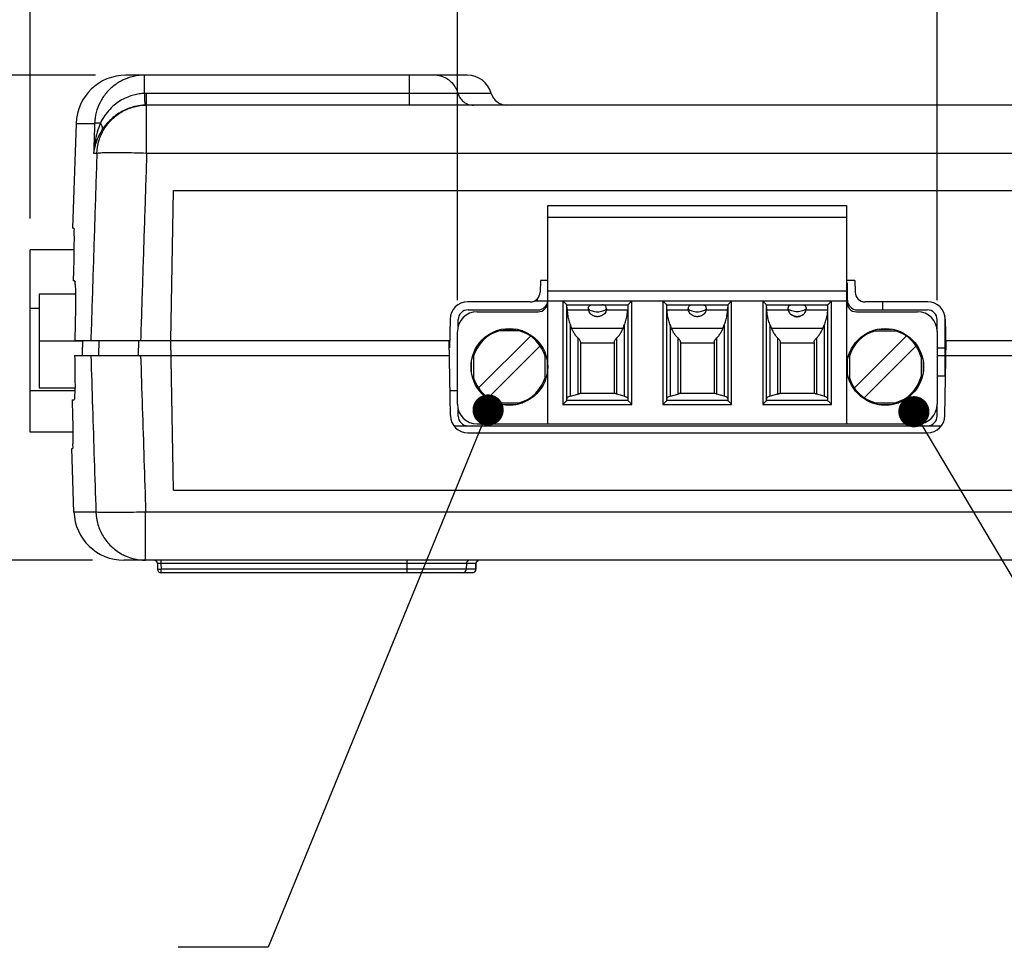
# Model space of a CAD drawing. Header units: inches. Extents: x 0 to 34, y 0 to 22.
# Tile 40 of 60: x 19 to 21, y 5.1 to 6.9. Entities that reach past the tile are written whole.
import ezdxf

# ---------------------------------------------------------------- set-up
doc = ezdxf.new("R2010")
doc.units = ezdxf.units.IN
doc.header["$LTSCALE"] = 1.87
doc.header["$MEASUREMENT"] = 0
doc.layers.get('0').update_dxf_attribs({"linetype": 'CONTINUOUS'})
doc.layers.add('DETAIL', color=7, linetype='CONTINUOUS')
doc.layers.add('DIMENSIONS', color=7, linetype='CONTINUOUS')
doc.styles.get("Standard").update_dxf_attribs({"font": 'txt', "width": 0.8})
doc.dimstyles.new('DIMSTYLE_1', dxfattribs={"dimtxt": 0.125, "dimasz": 0.18, "dimexe": 0.18, "dimexo": 0.0625, "dimgap": 0.09, "dimtad": 0, "dimtih": 1, "dimtoh": 1, "dimdec": 3, "dimzin": 4, "dimdsep": 46, "dimtxsty": 'STANDARD', "dimblk": '_FILLED', "dimblk1": '_FILLED', "dimblk2": '_FILLED', "dimcen": 0.09, "dimadec": 0, "dimazin": 0, "dimtp": 0.001, "dimtm": 0.001, "dimtfac": 1, "dimtdec": 3, "dimtofl": 0, "dimtmove": 0, "dimatfit": 3, "dimldrblk": '_FILLED', "dimfxl": 1, "dimtolj": 1, "dimtzin": 4, "dimarcsym": 0})

# ---------------------------------------------------------------- blocks, each defined once
blk = doc.blocks.new('*D12')
at = {"layer": 'DIMENSIONS', "color": 2, "linetype": 'CONTINUOUS'}
blk.add_line((19.1402, 6.8177), (18.3214, 6.8177), dxfattribs=at)
at = {"layer": 'DIMENSIONS', "color": 2, "linetype": 'CONTINUOUS', "width": 0.8}
for s, p in [('.532', (17.0339, 6.7552)), ('[', (17.5589, 6.7552)), ('13.51', (17.6589, 6.7552)), (']', (18.1589, 6.7552))]:
    blk.add_text(s, height=0.125, dxfattribs=at).set_placement(p)
blk = doc.blocks.new('_FILLED')
at = {"color": 0, "linetype": 'BYBLOCK'}
blk.add_solid([(0, 0), (-1, 0.174), (-1, -0.174)], dxfattribs=at)
blk = doc.blocks.new('*D14')
at = {"layer": 'DIMENSIONS', "color": 2, "linetype": 'CONTINUOUS'}
blk.add_line((19.1343, 5.8467), (18.3214, 5.8467), dxfattribs=at)
at = {"layer": 'DIMENSIONS', "color": 2, "linetype": 'CONTINUOUS', "width": 0.8}
for s, p in [('[', (17.5589, 5.7842)), (']', (18.1589, 5.7842)), ('.439', (17.0339, 5.7842)), ('11.15', (17.6589, 5.7842))]:
    blk.add_text(s, height=0.125, dxfattribs=at).set_placement(p)
blk = doc.blocks.new('*D18')
at = {"layer": 'DIMENSIONS', "color": 2, "linetype": 'CONTINUOUS'}
blk.add_line((22.085, 6.3492), (22.085, 7.5052), dxfattribs=at)
at = {"layer": 'DIMENSIONS', "color": 2, "linetype": 'CONTINUOUS', "width": 0.8}
for s, p in [(']', (22.1475, 8.7927)), ('78.13', (22.1475, 8.2927)), ('[', (22.1475, 8.1927)), ('3.076', (22.1475, 7.5677))]:
    blk.add_text(s, height=0.125, rotation=90, dxfattribs=at).set_placement(p)
blk = doc.blocks.new('*D19')
at = {"layer": 'DIMENSIONS', "color": 2, "linetype": 'CONTINUOUS'}
blk.add_line((19.0089, 6.5308), (19.0089, 7.5052), dxfattribs=at)
at = {"layer": 'DIMENSIONS', "color": 2, "linetype": 'CONTINUOUS', "width": 0.8}
for s, p in [(']', (19.0714, 8.2927)), ('0', (19.0714, 8.1927)), ('[', (19.0714, 8.0927)), ('.000', (19.0714, 7.5677))]:
    blk.add_text(s, height=0.125, rotation=90, dxfattribs=at).set_placement(p)
blk = doc.blocks.new('*D21')
at = {"layer": 'DIMENSIONS', "color": 2, "linetype": 'CONTINUOUS'}
blk.add_line((19.8648, 6.3672), (19.8648, 7.5052), dxfattribs=at)
at = {"layer": 'DIMENSIONS', "color": 2, "linetype": 'CONTINUOUS', "width": 0.8}
for s, p in [(']', (19.9273, 8.6927)), ('21.74', (19.9273, 8.1927)), ('[', (19.9273, 8.0927)), ('.856', (19.9273, 7.5677))]:
    blk.add_text(s, height=0.125, rotation=90, dxfattribs=at).set_placement(p)
blk = doc.blocks.new('*D22')
at = {"layer": 'DIMENSIONS', "color": 2, "linetype": 'CONTINUOUS'}
blk.add_line((20.8255, 6.3672), (20.8255, 7.5052), dxfattribs=at)
at = {"layer": 'DIMENSIONS', "color": 2, "linetype": 'CONTINUOUS', "width": 0.8}
for s, p in [(']', (20.888, 8.7927)), ('46.14', (20.888, 8.2927)), ('[', (20.888, 8.1927)), ('1.817', (20.888, 7.5677))]:
    blk.add_text(s, height=0.125, rotation=90, dxfattribs=at).set_placement(p)

msp = doc.modelspace()

# ---------------------------------------------------------------- linework, layer by layer
at = {"color": 7, "linetype": 'CONTINUOUS'}
for p, q in [((19.8845, 6.8177), (19.201, 6.8177)), ((19.2381, 6.7811), (19.2381, 6.8177)), ((19.7689, 6.7577), (19.7689, 6.8177)), ((19.2418, 6.7811), (19.2418, 6.7577)), ((19.7689, 6.7811), (19.2418, 6.7811)), ((19.9327, 6.7811), (19.8662, 6.7811)), ((19.2418, 6.7577), (19.2421, 6.7577)), ((19.2424, 6.6612), (19.2424, 6.7577)), ((21.9294, 6.7577), (19.2424, 6.7577)), ((19.1011, 6.7212), (19.0938, 6.5112)), ((19.1011, 6.7212), (19.1383, 6.7212)), ((19.1428, 6.6612), (19.1363, 6.6612)), ((21.9294, 6.6612), (19.2424, 6.6612)), ((19.2907, 6.2867), (19.2959, 6.5867)), ((19.2959, 6.5867), (21.8759, 6.5867)), ((19.0962, 6.5112), (19.0938, 6.5112)), ((19.0089, 6.1033), (19.0089, 6.4683)), ((19.0968, 6.4683), (19.0089, 6.4683)), ((19.0982, 6.4057), (19.0954, 6.4057)), ((20.0309, 6.4067), (20.0305, 6.3833)), ((20.0459, 6.4067), (20.0309, 6.4067)), ((20.6609, 6.4067), (20.6443, 6.4067)), ((20.6459, 6.4011), (20.6443, 6.4011)), ((20.6443, 6.3913), (20.6459, 6.3913)), ((20.6459, 6.3676), (20.6459, 6.4011)), ((20.6609, 6.4067), (20.6613, 6.3833)), ((19.0269, 6.3798), (19.0269, 6.1918)), ((19.0269, 6.3798), (19.0999, 6.3798)), ((20.0249, 6.3657), (20.0249, 6.37)), ((20.6443, 6.3873), (20.6459, 6.3873)), ((19.0269, 6.3509), (19.0089, 6.3509)), ((20.0105, 6.3637), (19.8851, 6.3637)), ((20.0189, 6.3657), (20.0457, 6.3657)), ((20.8068, 6.3637), (20.6813, 6.3637)), ((20.7161, 6.3637), (20.7158, 6.348)), ((19.8861, 6.348), (20.0262, 6.348)), ((20.6656, 6.348), (20.8058, 6.348)), ((20.8409, 6.3342), (20.8409, 6.2157)), ((19.8501, 6.3293), (19.8491, 6.2717)), ((19.8664, 6.3151), (19.8664, 6.3283)), ((20.8255, 6.3047), (20.8255, 6.3283)), ((20.8418, 6.3293), (20.8428, 6.2717)), ((19.0269, 6.2858), (19.1139, 6.2858)), ((19.0984, 6.2867), (19.8493, 6.2867)), ((19.1465, 6.2867), (19.146, 6.2567)), ((19.2262, 6.2867), (19.2257, 6.2567)), ((19.2959, 5.9867), (19.2907, 6.2867)), ((19.8508, 6.1361), (19.8482, 6.2867)), ((20.8255, 6.2717), (20.8409, 6.2717)), ((20.841, 6.1361), (20.8437, 6.2867)), ((20.8425, 6.2867), (22.085, 6.2867)), ((19.0982, 6.2567), (19.8487, 6.2567)), ((20.8255, 6.2567), (20.8409, 6.2567)), ((20.8431, 6.2567), (22.0851, 6.2567)), ((20.8255, 6.2157), (20.8424, 6.2157)), ((19.0269, 6.1918), (19.0987, 6.1918)), ((19.0987, 6.1859), (19.0089, 6.1859)), ((19.8499, 6.1867), (19.8648, 6.1867)), ((19.0932, 6.1677), (19.0971, 6.1677)), ((20.8255, 6.1354), (20.8255, 6.159)), ((19.8664, 6.1354), (19.8664, 6.1485)), ((19.8579, 6.1157), (20.834, 6.1157)), ((19.0946, 6.1033), (19.0089, 6.1033)), ((19.8858, 6.1017), (20.806, 6.1017)), ((19.0969, 5.9432), (19.0924, 6.0703)), ((19.0924, 6.0703), (19.0942, 6.0703)), ((19.2959, 5.9867), (21.8759, 5.9867)), ((19.1408, 5.9432), (19.0969, 5.9432)), ((19.2404, 5.8467), (19.2404, 5.9432)), ((21.9314, 5.9432), (19.2404, 5.9432)), ((21.975, 5.8467), (19.1968, 5.8467)), ((19.2641, 5.8398), (19.2643, 5.8286)), ((19.2711, 5.8467), (19.2711, 5.8398)), ((19.2711, 5.8398), (19.2713, 5.8286)), ((19.902, 5.8398), (19.2711, 5.8398)), ((19.764, 5.8217), (19.764, 5.8467)), ((19.8828, 5.8398), (19.8826, 5.8286)), ((19.902, 5.8398), (19.9018, 5.8286)), ((19.9018, 5.8285), (19.902, 5.8398)), ((19.902, 5.8398), (19.9028, 5.8429)), ((19.902, 5.8398), (19.902, 5.8398)), ((19.9033, 5.8434), (19.9045, 5.845)), ((19.2713, 5.8217), (19.2713, 5.8286)), ((19.9018, 5.8286), (19.2713, 5.8286)), ((19.8948, 5.8217), (19.2713, 5.8217)), ((19.9018, 5.8286), (19.9018, 5.8285))]:
    msp.add_line(p, q, dxfattribs=at)
at = {"color": 6, "linetype": 'CONTINUOUS'}
for p, q in [((20.0459, 6.1196), (20.0459, 6.5566)), ((20.0459, 6.5566), (20.6443, 6.5566)), ((20.6443, 6.5566), (20.6443, 6.1196)), ((20.6443, 6.533), (20.0459, 6.533)), ((20.6443, 6.3854), (20.0459, 6.3854)), ((20.0459, 6.3657), (20.6443, 6.3657)), ((20.0762, 6.3657), (20.0762, 6.1585)), ((20.0841, 6.1665), (20.0841, 6.3579)), ((20.0841, 6.3579), (20.2062, 6.3579)), ((20.2062, 6.3579), (20.2062, 6.1665)), ((20.214, 6.1585), (20.214, 6.3657)), ((20.2762, 6.3657), (20.2762, 6.1585)), ((20.2841, 6.1665), (20.2841, 6.3579)), ((20.2841, 6.3579), (20.4062, 6.3579)), ((20.4062, 6.3579), (20.4062, 6.1665)), ((20.414, 6.1585), (20.414, 6.3657)), ((20.4762, 6.3657), (20.4762, 6.1585)), ((20.4841, 6.1665), (20.4841, 6.3579)), ((20.4841, 6.3579), (20.6062, 6.3579)), ((20.6062, 6.3579), (20.6062, 6.1665)), ((20.614, 6.1585), (20.614, 6.3657)), ((19.9042, 6.344), (20.0262, 6.344)), ((20.0844, 6.348), (20.1272, 6.348)), ((20.163, 6.348), (20.2059, 6.348)), ((20.2844, 6.348), (20.3272, 6.348)), ((20.363, 6.348), (20.4059, 6.348)), ((20.4844, 6.348), (20.5272, 6.348)), ((20.563, 6.348), (20.6059, 6.348)), ((20.664, 6.344), (20.7861, 6.344)), ((20.0912, 6.175), (20.0912, 6.317)), ((20.0938, 6.3106), (20.0912, 6.317)), ((20.1964, 6.3106), (20.0938, 6.3106)), ((20.1964, 6.3106), (20.199, 6.317)), ((20.199, 6.317), (20.199, 6.175)), ((20.2912, 6.175), (20.2912, 6.317)), ((20.2938, 6.3106), (20.2912, 6.317)), ((20.3964, 6.3106), (20.2938, 6.3106)), ((20.3964, 6.3106), (20.399, 6.317)), ((20.399, 6.317), (20.399, 6.175)), ((20.4912, 6.175), (20.4912, 6.317)), ((20.4912, 6.317), (20.4938, 6.3106)), ((20.5964, 6.3106), (20.4938, 6.3106)), ((20.5964, 6.3106), (20.599, 6.317)), ((20.599, 6.317), (20.599, 6.175)), ((19.8648, 6.159), (19.8648, 6.3047)), ((19.907, 6.1915), (20.011, 6.2955)), ((19.9958, 6.3056), (19.9417, 6.3056)), ((19.9559, 6.3095), (19.9816, 6.3095)), ((20.1059, 6.2918), (20.1059, 6.1792)), ((20.1843, 6.1792), (20.1843, 6.2918)), ((20.3059, 6.2918), (20.3059, 6.1792)), ((20.3843, 6.1792), (20.3843, 6.2918)), ((20.5059, 6.2918), (20.5059, 6.1792)), ((20.5843, 6.1792), (20.5843, 6.2918)), ((20.7638, 6.2955), (20.6598, 6.1915)), ((20.6945, 6.3056), (20.7486, 6.3056)), ((20.7087, 6.3095), (20.7343, 6.3095)), ((20.8255, 6.3047), (20.8255, 6.159)), ((19.9265, 6.1721), (20.0305, 6.276)), ((20.1113, 6.2836), (20.1113, 6.1807)), ((20.179, 6.2811), (20.1113, 6.2811)), ((20.179, 6.2836), (20.179, 6.1807)), ((20.3113, 6.2836), (20.3113, 6.1807)), ((20.379, 6.2811), (20.3113, 6.2811)), ((20.379, 6.2836), (20.379, 6.1807)), ((20.5113, 6.2836), (20.5113, 6.1807)), ((20.579, 6.2811), (20.5113, 6.2811)), ((20.579, 6.2836), (20.579, 6.1807)), ((20.7832, 6.276), (20.6793, 6.1721)), ((19.8969, 6.2608), (19.8969, 6.2075)), ((20.0406, 6.2067), (20.0406, 6.2601)), ((20.6497, 6.2608), (20.6497, 6.2075)), ((20.7934, 6.2608), (20.7934, 6.2074)), ((19.8931, 6.221), (19.8931, 6.2449)), ((20.0445, 6.2466), (20.0445, 6.2227)), ((20.6458, 6.221), (20.6458, 6.2449)), ((20.7972, 6.2466), (20.7972, 6.2227)), ((20.0912, 6.175), (20.1059, 6.1792)), ((20.1805, 6.1807), (20.1098, 6.1807)), ((20.199, 6.175), (20.1843, 6.1792)), ((20.2912, 6.175), (20.3059, 6.1792)), ((20.3805, 6.1807), (20.3098, 6.1807)), ((20.399, 6.175), (20.3843, 6.1792)), ((20.5059, 6.1792), (20.4912, 6.175)), ((20.5805, 6.1807), (20.5098, 6.1807)), ((20.599, 6.175), (20.5843, 6.1792)), ((19.9417, 6.1619), (19.9958, 6.1619)), ((19.9816, 6.1581), (19.9559, 6.1581)), ((20.0762, 6.1585), (20.214, 6.1585)), ((20.2063, 6.1662), (20.084, 6.1662)), ((20.2762, 6.1585), (20.414, 6.1585)), ((20.4063, 6.1662), (20.284, 6.1662)), ((20.4762, 6.1585), (20.614, 6.1585)), ((20.6063, 6.1662), (20.484, 6.1662)), ((20.6945, 6.1619), (20.7486, 6.1619)), ((20.7343, 6.1581), (20.7087, 6.1581)), ((19.9042, 6.1196), (20.7861, 6.1196))]:
    msp.add_line(p, q, dxfattribs=at)
at = {"color": 7, "linetype": 'CONTINUOUS'}
for points in [[(19.9028, 5.8429), (19.905, 5.8454), (19.9072, 5.8464)], [(19.9045, 5.845), (19.9063, 5.8461), (19.907, 5.8463)]]:
    msp.add_lwpolyline(points, dxfattribs=at)
at = {"color": 6, "linetype": 'CONTINUOUS'}
for centre in [(19.9688, 6.2338), (20.7215, 6.2338)]:
    msp.add_circle(centre, 0.0768, dxfattribs=at)
at = {"color": 7, "linetype": 'CONTINUOUS'}
for centre, radius, start, end in [((19.201, 6.7177), 0.1, 90, 178), ((19.8845, 6.7677), 0.05, 15.5627, 90), ((19.9635, 6.7897), 0.032, 195.5627, 270), ((20.0105, 6.3837), 0.02, 270, 359), ((20.6813, 6.3837), 0.02, 181, 270), ((19.8851, 6.3287), 0.035, 90, 179), ((20.0262, 6.3676), 0.0197, 270, 354.4393), ((20.6656, 6.3676), 0.0197, 180, 270), ((20.8068, 6.3287), 0.035, 1, 90), ((19.8861, 6.3283), 0.0197, 90, 180), ((20.8058, 6.3283), 0.0197, 0, 90), ((19.8858, 6.1367), 0.035, 181, 270), ((19.8861, 6.1354), 0.0197, 180, 270), ((20.8058, 6.1354), 0.0197, 270, 360), ((20.806, 6.1367), 0.035, 270, 359), ((19.1968, 5.9467), 0.1, 182, 270), ((19.2571, 5.8397), 0.007, 1, 90), ((19.2713, 5.8287), 0.007, 181, 270)]:
    msp.add_arc(centre, radius, start, end, dxfattribs=at)
at = {"color": 6, "linetype": 'CONTINUOUS'}
for centre, radius, start, end in [((20.0262, 6.3637), 0.0197, 270, 360), ((20.664, 6.3637), 0.0197, 180, 270), ((19.9042, 6.3047), 0.0394, 90, 180), ((20.7861, 6.3047), 0.0394, 0, 90), ((19.9688, 6.2338), 0.0748, 105.2133, 164.7901), ((19.9688, 6.2338), 0.0748, 15.29, 74.7171), ((20.7215, 6.2338), 0.0748, 105.2133, 164.7901), ((20.7215, 6.2338), 0.0748, 15.29, 74.7171), ((19.9688, 6.2338), 0.0748, 195.29, 254.7171), ((19.9688, 6.2338), 0.0748, 285.2133, 344.7901), ((20.7215, 6.2338), 0.0748, 195.29, 254.7171), ((20.7215, 6.2338), 0.0748, 285.2133, 344.7901), ((19.9042, 6.159), 0.0394, 180, 270), ((20.7861, 6.159), 0.0394, 270, 360)]:
    msp.add_arc(centre, radius, start, end, dxfattribs=at)
at = {"color": 7, "linetype": 'CONTINUOUS'}
for points, knots in [([(19.2032, 6.8114), (19.2006, 6.8104), (19.1913, 6.8065), (19.1764, 6.7974), (19.1606, 6.7821), (19.1484, 6.7637), (19.1406, 6.743), (19.1385, 6.7285), (19.1383, 6.7212)], [0, 0, 0, 0, 0.069728, 0.255829, 0.441787, 0.627835, 0.813879, 1, 1, 1, 1]), ([(19.2381, 6.8177), (19.2308, 6.8177), (19.2194, 6.8164), (19.2084, 6.8132), (19.2045, 6.8119)], [0, 0, 0, 0, 0.640766, 1, 1, 1, 1]), ([(19.8662, 6.7811), (19.865, 6.7852), (19.8616, 6.7933), (19.8537, 6.8036), (19.8433, 6.8116), (19.8313, 6.8165), (19.8227, 6.8177), (19.8184, 6.8177)], [0, 0, 0, 0, 0.200779, 0.401166, 0.601108, 0.800665, 1, 1, 1, 1]), ([(19.2381, 6.7811), (19.2346, 6.781), (19.2273, 6.7804), (19.216, 6.7782), (19.2042, 6.7742), (19.1919, 6.7682), (19.1798, 6.76), (19.1682, 6.7493), (19.1578, 6.7365), (19.1521, 6.7268), (19.1497, 6.7218)], [0, 0, 0, 0, 0.093548, 0.195732, 0.30737, 0.428727, 0.559409, 0.699498, 0.849764, 1, 1, 1, 1]), ([(19.2418, 6.7811), (19.2412, 6.7811), (19.2399, 6.7811), (19.2387, 6.7811), (19.2381, 6.7811)], [0, 0, 0, 0, 0.500153, 1, 1, 1, 1]), ([(19.2381, 6.7811), (19.2382, 6.7779), (19.2385, 6.7725), (19.2382, 6.7647), (19.2395, 6.761), (19.2384, 6.7578), (19.239, 6.7576)], [0, 0, 0, 0, 0.400278, 0.720678, 0.927773, 1, 1, 1, 1]), ([(19.8662, 6.7811), (19.8651, 6.7811), (19.862, 6.7811), (19.8556, 6.7811), (19.8458, 6.7811), (19.8329, 6.7811), (19.8175, 6.7811), (19.801, 6.7811), (19.7846, 6.7811), (19.7739, 6.7811), (19.7689, 6.7811)], [0, 0, 0, 0, 0.032027, 0.09642, 0.197451, 0.333104, 0.495254, 0.670755, 0.844013, 1, 1, 1, 1]), ([(19.8662, 6.7811), (19.8671, 6.7778), (19.87, 6.7714), (19.8772, 6.7638), (19.8864, 6.7588), (19.8933, 6.7577), (19.8967, 6.7577)], [0, 0, 0, 0, 0.250896, 0.501161, 0.75076, 1, 1, 1, 1]), ([(19.1428, 6.6612), (19.1431, 6.6697), (19.1459, 6.6867), (19.1563, 6.7102), (19.1724, 6.7304), (19.193, 6.7458), (19.2169, 6.7555), (19.2339, 6.7577), (19.2424, 6.7577)], [0, 0, 0, 0, 0.166903, 0.333739, 0.500464, 0.667067, 0.833564, 1, 1, 1, 1]), ([(19.239, 6.7576), (19.236, 6.7576), (19.2298, 6.7571), (19.2201, 6.7555), (19.2095, 6.7526), (19.1982, 6.7481), (19.1863, 6.7416), (19.1742, 6.7327), (19.1626, 6.7212), (19.1558, 6.7122), (19.1527, 6.7074)], [0, 0, 0, 0, 0.085767, 0.18005, 0.284666, 0.40129, 0.531019, 0.675108, 0.835209, 1, 1, 1, 1]), ([(19.1497, 6.7218), (19.1473, 6.7158), (19.1431, 6.7031), (19.1385, 6.6828), (19.1368, 6.6686), (19.1363, 6.6612)], [0, 0, 0, 0, 0.309847, 0.642841, 1, 1, 1, 1]), ([(19.1383, 6.7212), (19.1381, 6.7145), (19.1376, 6.7012), (19.137, 6.6812), (19.1365, 6.6678), (19.1363, 6.6612)], [0, 0, 0, 0, 0.333345, 0.666683, 1, 1, 1, 1]), ([(19.1527, 6.7074), (19.1499, 6.7029), (19.1447, 6.6935), (19.139, 6.6779), (19.1369, 6.6669), (19.1363, 6.6612)], [0, 0, 0, 0, 0.320121, 0.652278, 1, 1, 1, 1]), ([(19.1497, 6.7218), (19.1478, 6.7218), (19.1445, 6.7218), (19.1408, 6.7215), (19.1388, 6.7214), (19.1383, 6.7212)], [0, 0, 0, 0, 0.502497, 0.84031, 1, 1, 1, 1]), ([(19.1497, 6.7218), (19.1508, 6.7201), (19.1525, 6.7169), (19.1538, 6.7119), (19.1533, 6.7087), (19.1527, 6.7074)], [0, 0, 0, 0, 0.393845, 0.722609, 1, 1, 1, 1]), ([(19.1428, 6.6612), (19.1414, 6.6195), (19.1387, 6.5363), (19.1347, 6.4115), (19.132, 6.3283), (19.1307, 6.2867)], [0, 0, 0, 0, 0.333382, 0.666715, 1, 1, 1, 1]), ([(19.2424, 6.6612), (19.2342, 6.6614), (19.2183, 6.6619), (19.1957, 6.6623), (19.176, 6.6624), (19.1602, 6.6625), (19.1498, 6.6618), (19.1443, 6.6618), (19.1428, 6.6612)], [0, 0, 0, 0, 0.246973, 0.478678, 0.680862, 0.841103, 0.949606, 1, 1, 1, 1]), ([(19.2424, 6.6612), (19.2411, 6.6195), (19.2384, 6.5363), (19.2343, 6.4115), (19.2317, 6.3283), (19.2303, 6.2867)], [0, 0, 0, 0, 0.333382, 0.666715, 1, 1, 1, 1]), ([(19.0962, 6.5112), (19.0974, 6.5112), (19.0957, 6.504), (19.0977, 6.4966), (19.0966, 6.4793), (19.0968, 6.4587), (19.0961, 6.4332), (19.0957, 6.4152), (19.0954, 6.4057)], [0, 0, 0, 0, 0.032685, 0.128219, 0.281883, 0.485748, 0.729309, 1, 1, 1, 1]), ([(19.0982, 6.4057), (19.0992, 6.4057), (19.0985, 6.3995), (19.1001, 6.3929), (19.0998, 6.3778), (19.1, 6.3598), (19.0997, 6.3374), (19.0992, 6.3127), (19.0987, 6.2955), (19.0984, 6.2867)], [0, 0, 0, 0, 0.025878, 0.100221, 0.218685, 0.37756, 0.566015, 0.77782, 1, 1, 1, 1]), ([(20.1272, 6.348), (20.1272, 6.3482), (20.1272, 6.3487), (20.1271, 6.3493), (20.1271, 6.3497), (20.1272, 6.3499)], [0, 0, 0, 0, 0.343068, 0.676171, 1, 1, 1, 1]), ([(20.1631, 6.3499), (20.1631, 6.3497), (20.1631, 6.3493), (20.1631, 6.3487), (20.1631, 6.3482), (20.163, 6.348)], [0, 0, 0, 0, 0.32396, 0.657067, 1, 1, 1, 1]), ([(20.3272, 6.348), (20.3272, 6.3482), (20.3272, 6.3487), (20.3271, 6.3493), (20.3271, 6.3497), (20.3272, 6.3499)], [0, 0, 0, 0, 0.343068, 0.676171, 1, 1, 1, 1]), ([(20.3631, 6.3499), (20.3631, 6.3497), (20.3631, 6.3493), (20.3631, 6.3487), (20.3631, 6.3482), (20.363, 6.348)], [0, 0, 0, 0, 0.32396, 0.657067, 1, 1, 1, 1]), ([(20.1392, 6.3352), (20.1377, 6.3357), (20.1347, 6.337), (20.131, 6.34), (20.1284, 6.3437), (20.1275, 6.3466), (20.1272, 6.348)], [0, 0, 0, 0, 0.263642, 0.518308, 0.76311, 1, 1, 1, 1]), ([(20.1302, 6.3475), (20.1315, 6.3468), (20.1346, 6.3455), (20.1396, 6.3443), (20.1433, 6.3441), (20.1451, 6.3441)], [0, 0, 0, 0, 0.299049, 0.638542, 1, 1, 1, 1]), ([(20.1451, 6.3342), (20.1444, 6.3342), (20.1431, 6.3343), (20.1411, 6.3346), (20.1398, 6.335), (20.1392, 6.3352)], [0, 0, 0, 0, 0.348846, 0.685807, 1, 1, 1, 1]), ([(20.1451, 6.3441), (20.147, 6.3441), (20.1506, 6.3443), (20.1557, 6.3455), (20.1588, 6.3468), (20.1601, 6.3475)], [0, 0, 0, 0, 0.361458, 0.700951, 1, 1, 1, 1]), ([(20.151, 6.3352), (20.1505, 6.335), (20.1492, 6.3346), (20.1472, 6.3343), (20.1458, 6.3342), (20.1451, 6.3342)], [0, 0, 0, 0, 0.314193, 0.651154, 1, 1, 1, 1]), ([(20.163, 6.348), (20.1628, 6.3466), (20.1619, 6.3437), (20.1593, 6.34), (20.1555, 6.337), (20.1526, 6.3357), (20.151, 6.3352)], [0, 0, 0, 0, 0.237139, 0.481953, 0.736628, 1, 1, 1, 1]), ([(20.3392, 6.3352), (20.3377, 6.3357), (20.3347, 6.337), (20.331, 6.34), (20.3284, 6.3437), (20.3275, 6.3466), (20.3272, 6.348)], [0, 0, 0, 0, 0.263642, 0.518308, 0.76311, 1, 1, 1, 1]), ([(20.3302, 6.3475), (20.3315, 6.3468), (20.3346, 6.3455), (20.3396, 6.3443), (20.3433, 6.3441), (20.3451, 6.3441)], [0, 0, 0, 0, 0.299049, 0.638542, 1, 1, 1, 1]), ([(20.3451, 6.3342), (20.3444, 6.3342), (20.3431, 6.3343), (20.3411, 6.3346), (20.3398, 6.335), (20.3392, 6.3352)], [0, 0, 0, 0, 0.348846, 0.685807, 1, 1, 1, 1]), ([(20.3451, 6.3441), (20.347, 6.3441), (20.3506, 6.3443), (20.3557, 6.3455), (20.3588, 6.3468), (20.3601, 6.3475)], [0, 0, 0, 0, 0.361458, 0.700951, 1, 1, 1, 1]), ([(20.351, 6.3352), (20.3505, 6.335), (20.3492, 6.3346), (20.3472, 6.3343), (20.3458, 6.3342), (20.3451, 6.3342)], [0, 0, 0, 0, 0.314193, 0.651154, 1, 1, 1, 1]), ([(20.363, 6.348), (20.3628, 6.3466), (20.3619, 6.3437), (20.3593, 6.34), (20.3555, 6.337), (20.3526, 6.3357), (20.351, 6.3352)], [0, 0, 0, 0, 0.237139, 0.481953, 0.736628, 1, 1, 1, 1]), ([(19.1139, 6.2867), (19.1139, 6.2833), (19.1137, 6.2766), (19.1135, 6.2666), (19.1133, 6.26), (19.1132, 6.2567)], [0, 0, 0, 0, 0.336504, 0.67064, 1, 1, 1, 1]), ([(19.0982, 6.2567), (19.0985, 6.247), (19.0989, 6.229), (19.0987, 6.2053), (19.0994, 6.1851), (19.0975, 6.1772), (19.098, 6.1718)], [0, 0, 0, 0, 0.340652, 0.632813, 0.858203, 1, 1, 1, 1]), ([(19.1307, 6.2567), (19.1318, 6.2218), (19.134, 6.1522), (19.1374, 6.0477), (19.1397, 5.978), (19.1408, 5.9432)], [0, 0, 0, 0, 0.333293, 0.666626, 1, 1, 1, 1]), ([(19.2303, 6.2567), (19.2314, 6.2218), (19.2337, 6.1522), (19.2371, 6.0477), (19.2393, 5.978), (19.2404, 5.9432)], [0, 0, 0, 0, 0.333293, 0.666626, 1, 1, 1, 1]), ([(19.0932, 6.1677), (19.0935, 6.1588), (19.0939, 6.142), (19.0945, 6.1184), (19.0944, 6.0995), (19.0954, 6.0836), (19.0937, 6.0777), (19.0945, 6.0734)], [0, 0, 0, 0, 0.283125, 0.535479, 0.745235, 0.902532, 1, 1, 1, 1]), ([(19.1408, 5.9432), (19.1411, 5.9347), (19.1439, 5.9178), (19.1543, 5.8942), (19.1703, 5.874), (19.1867, 5.8618), (19.1973, 5.8565), (19.2002, 5.8552)], [0, 0, 0, 0, 0.227369, 0.456076, 0.684631, 0.913135, 1, 1, 1, 1]), ([(19.2404, 5.9432), (19.2322, 5.9429), (19.2163, 5.9425), (19.1937, 5.942), (19.174, 5.9419), (19.1583, 5.9419), (19.1478, 5.9425), (19.1423, 5.9425), (19.1408, 5.9432)], [0, 0, 0, 0, 0.246954, 0.478644, 0.680821, 0.841064, 0.949581, 1, 1, 1, 1]), ([(19.2017, 5.8545), (19.2061, 5.8527), (19.2187, 5.8484), (19.232, 5.8467), (19.2404, 5.8467)], [0, 0, 0, 0, 0.357329, 1, 1, 1, 1]), ([(19.2711, 5.8398), (19.2706, 5.8398), (19.2696, 5.8398), (19.2681, 5.8398), (19.2668, 5.8399), (19.2658, 5.8398), (19.2649, 5.8399), (19.2645, 5.8398), (19.2641, 5.8399), (19.2641, 5.8398)], [0, 0, 0, 0, 0.21768, 0.427674, 0.617533, 0.776746, 0.897737, 0.973897, 1, 1, 1, 1]), ([(19.8897, 5.8467), (19.8885, 5.8467), (19.8861, 5.846), (19.8835, 5.8434), (19.8828, 5.841), (19.8828, 5.8398)], [0, 0, 0, 0, 0.33211, 0.665432, 1, 1, 1, 1]), ([(19.2643, 5.8286), (19.2643, 5.8282), (19.2662, 5.8289), (19.2679, 5.8283), (19.2701, 5.8285), (19.2713, 5.8286)], [0, 0, 0, 0, 0.134202, 0.500143, 1, 1, 1, 1]), ([(19.8757, 5.8217), (19.8768, 5.8217), (19.8793, 5.8223), (19.8819, 5.8249), (19.8826, 5.8274), (19.8826, 5.8286)], [0, 0, 0, 0, 0.332048, 0.665379, 1, 1, 1, 1]), ([(19.8948, 5.8217), (19.896, 5.8217), (19.8984, 5.8223), (19.9011, 5.8249), (19.9018, 5.8274), (19.9018, 5.8286)], [0, 0, 0, 0, 0.332438, 0.665766, 1, 1, 1, 1]), ([(19.8948, 5.8217), (19.896, 5.8217), (19.8984, 5.8223), (19.9011, 5.8249), (19.9018, 5.8273), (19.9018, 5.8285)], [0, 0, 0, 0, 0.329748, 0.664757, 1, 1, 1, 1])]:
    msp.add_open_spline(points, degree=3, knots=knots, dxfattribs=at)
for points in [[(19.2045, 6.8119), (19.2041, 6.8117), (19.2036, 6.8115), (19.2032, 6.8114)], [(19.2404, 6.7577), (19.2399, 6.7577), (19.2394, 6.7576), (19.239, 6.7576)], [(19.2418, 6.7577), (19.2413, 6.7577), (19.2408, 6.7577), (19.2404, 6.7577)], [(20.1272, 6.3499), (20.1274, 6.3496), (20.1277, 6.3493), (20.128, 6.3491)], [(20.1622, 6.3491), (20.1625, 6.3493), (20.1628, 6.3496), (20.1631, 6.3499)], [(20.3272, 6.3499), (20.3274, 6.3496), (20.3277, 6.3493), (20.328, 6.3491)], [(20.3622, 6.3491), (20.3625, 6.3493), (20.3628, 6.3496), (20.3631, 6.3499)], [(20.128, 6.3491), (20.1287, 6.3485), (20.1294, 6.348), (20.1302, 6.3475)], [(20.1601, 6.3475), (20.1609, 6.348), (20.1616, 6.3485), (20.1622, 6.3491)], [(20.328, 6.3491), (20.3287, 6.3485), (20.3294, 6.348), (20.3302, 6.3475)], [(20.3601, 6.3475), (20.3609, 6.348), (20.3616, 6.3485), (20.3622, 6.3491)], [(19.098, 6.1718), (19.0982, 6.1699), (19.0985, 6.1677), (19.0971, 6.1677)], [(19.0945, 6.0734), (19.0948, 6.072), (19.0952, 6.0703), (19.0942, 6.0703)], [(19.2002, 5.8552), (19.2007, 5.855), (19.2012, 5.8547), (19.2017, 5.8545)], [(19.9022, 5.8411), (19.9021, 5.8407), (19.902, 5.8402), (19.902, 5.8398)], [(19.903, 5.8432), (19.9026, 5.8426), (19.9023, 5.8419), (19.9022, 5.8411)], [(19.904, 5.8446), (19.9036, 5.8442), (19.9033, 5.8437), (19.903, 5.8432)], [(19.9055, 5.8458), (19.905, 5.8454), (19.9045, 5.845), (19.904, 5.8446)], [(19.9061, 5.846), (19.9059, 5.846), (19.9057, 5.8459), (19.9055, 5.8458)]]:
    msp.add_open_spline(points, degree=3, dxfattribs=at)
at = {"color": 6, "linetype": 'CONTINUOUS'}
for points, knots in [([(20.0762, 6.3657), (20.0771, 6.3649), (20.0787, 6.3632), (20.0809, 6.3611), (20.0825, 6.3594), (20.0836, 6.3584), (20.084, 6.358), (20.0841, 6.3579)], [0, 0, 0, 0, 0.336805, 0.616368, 0.828028, 0.958112, 1, 1, 1, 1]), ([(20.0841, 6.3535), (20.0841, 6.353), (20.0841, 6.3518), (20.0843, 6.35), (20.0843, 6.3487), (20.0844, 6.348)], [0, 0, 0, 0, 0.293199, 0.628498, 1, 1, 1, 1]), ([(20.1272, 6.3499), (20.1272, 6.351), (20.1274, 6.353), (20.1285, 6.3557), (20.1306, 6.3573), (20.1334, 6.3578), (20.1354, 6.3579), (20.1366, 6.3579)], [0, 0, 0, 0, 0.233788, 0.414833, 0.576156, 0.763938, 1, 1, 1, 1]), ([(20.1631, 6.3499), (20.163, 6.351), (20.1628, 6.353), (20.1618, 6.3557), (20.1597, 6.3573), (20.1569, 6.3578), (20.1549, 6.3579), (20.1537, 6.3579)], [0, 0, 0, 0, 0.234133, 0.415768, 0.576148, 0.76258, 1, 1, 1, 1]), ([(20.2062, 6.3535), (20.2062, 6.353), (20.2061, 6.3518), (20.206, 6.35), (20.2059, 6.3487), (20.2059, 6.348)], [0, 0, 0, 0, 0.29314, 0.628551, 1, 1, 1, 1]), ([(20.2062, 6.3579), (20.2063, 6.358), (20.2067, 6.3584), (20.2077, 6.3594), (20.2094, 6.3611), (20.2115, 6.3632), (20.2132, 6.3649), (20.214, 6.3657)], [0, 0, 0, 0, 0.041784, 0.171934, 0.383664, 0.663265, 1, 1, 1, 1]), ([(20.2762, 6.3657), (20.2771, 6.3649), (20.2787, 6.3632), (20.2809, 6.3611), (20.2825, 6.3594), (20.2836, 6.3584), (20.284, 6.358), (20.2841, 6.3579)], [0, 0, 0, 0, 0.336805, 0.616368, 0.828028, 0.958112, 1, 1, 1, 1]), ([(20.2844, 6.348), (20.2843, 6.3487), (20.2843, 6.35), (20.2841, 6.3518), (20.2841, 6.353), (20.2841, 6.3535)], [0, 0, 0, 0, 0.371704, 0.707086, 1, 1, 1, 1]), ([(20.3272, 6.3499), (20.3272, 6.351), (20.3274, 6.353), (20.3285, 6.3557), (20.3306, 6.3573), (20.3334, 6.3578), (20.3354, 6.3579), (20.3366, 6.3579)], [0, 0, 0, 0, 0.233789, 0.414832, 0.576156, 0.763935, 1, 1, 1, 1]), ([(20.3537, 6.3579), (20.3548, 6.3579), (20.3569, 6.3578), (20.3597, 6.3573), (20.3618, 6.3556), (20.3628, 6.353), (20.363, 6.351), (20.3631, 6.3499)], [0, 0, 0, 0, 0.236926, 0.425824, 0.586933, 0.767235, 1, 1, 1, 1]), ([(20.4059, 6.348), (20.4059, 6.3487), (20.406, 6.35), (20.4061, 6.3518), (20.4062, 6.353), (20.4062, 6.3535)], [0, 0, 0, 0, 0.371756, 0.707026, 1, 1, 1, 1]), ([(20.4062, 6.3579), (20.4063, 6.358), (20.4067, 6.3584), (20.4077, 6.3594), (20.4094, 6.3611), (20.4115, 6.3632), (20.4132, 6.3649), (20.414, 6.3657)], [0, 0, 0, 0, 0.041784, 0.171934, 0.383664, 0.663265, 1, 1, 1, 1]), ([(20.4841, 6.3579), (20.484, 6.358), (20.4836, 6.3584), (20.4825, 6.3594), (20.4809, 6.3611), (20.4787, 6.3632), (20.4771, 6.3649), (20.4762, 6.3657)], [0, 0, 0, 0, 0.041784, 0.171934, 0.383664, 0.663265, 1, 1, 1, 1]), ([(20.4844, 6.348), (20.4843, 6.3487), (20.4843, 6.35), (20.4841, 6.3518), (20.4841, 6.353), (20.4841, 6.3535)], [0, 0, 0, 0, 0.371704, 0.707086, 1, 1, 1, 1]), ([(20.5272, 6.348), (20.5272, 6.3482), (20.5272, 6.3487), (20.5271, 6.3493), (20.5271, 6.3497), (20.5272, 6.3499)], [0, 0, 0, 0, 0.343068, 0.676171, 1, 1, 1, 1]), ([(20.5272, 6.3499), (20.5272, 6.351), (20.5274, 6.353), (20.5285, 6.3557), (20.5306, 6.3573), (20.5334, 6.3578), (20.5354, 6.3579), (20.5366, 6.3579)], [0, 0, 0, 0, 0.233789, 0.414832, 0.576156, 0.763935, 1, 1, 1, 1]), ([(20.5451, 6.3441), (20.5433, 6.3441), (20.5396, 6.3443), (20.5346, 6.3455), (20.5303, 6.3473), (20.528, 6.349), (20.5272, 6.3499)], [0, 0, 0, 0, 0.289627, 0.561653, 0.801273, 1, 1, 1, 1]), ([(20.5631, 6.3499), (20.5623, 6.349), (20.56, 6.3473), (20.5557, 6.3455), (20.5506, 6.3443), (20.547, 6.3441), (20.5451, 6.3441)], [0, 0, 0, 0, 0.198727, 0.438347, 0.710373, 1, 1, 1, 1]), ([(20.5537, 6.3579), (20.5548, 6.3579), (20.5569, 6.3578), (20.5597, 6.3573), (20.5618, 6.3556), (20.5628, 6.353), (20.563, 6.351), (20.5631, 6.3499)], [0, 0, 0, 0, 0.236926, 0.425824, 0.586933, 0.767235, 1, 1, 1, 1]), ([(20.563, 6.348), (20.5631, 6.3482), (20.5631, 6.3487), (20.5631, 6.3493), (20.5631, 6.3497), (20.5631, 6.3499)], [0, 0, 0, 0, 0.343201, 0.676042, 1, 1, 1, 1]), ([(20.6062, 6.3535), (20.6062, 6.353), (20.6061, 6.3518), (20.606, 6.35), (20.6059, 6.3487), (20.6059, 6.348)], [0, 0, 0, 0, 0.29314, 0.628551, 1, 1, 1, 1]), ([(20.6062, 6.3579), (20.6063, 6.358), (20.6067, 6.3584), (20.6077, 6.3594), (20.6094, 6.3611), (20.6115, 6.3632), (20.6132, 6.3649), (20.614, 6.3657)], [0, 0, 0, 0, 0.041784, 0.171934, 0.383664, 0.663265, 1, 1, 1, 1]), ([(20.0844, 6.348), (20.0847, 6.3443), (20.0855, 6.337), (20.0878, 6.3266), (20.09, 6.3201), (20.0912, 6.317)], [0, 0, 0, 0, 0.355722, 0.68814, 1, 1, 1, 1]), ([(20.1451, 6.3342), (20.1445, 6.3342), (20.1432, 6.3343), (20.1412, 6.3347), (20.1399, 6.335), (20.1392, 6.3352)], [0, 0, 0, 0, 0.316949, 0.650595, 1, 1, 1, 1]), ([(20.151, 6.3352), (20.1504, 6.335), (20.149, 6.3347), (20.1471, 6.3343), (20.1458, 6.3342), (20.1451, 6.3342)], [0, 0, 0, 0, 0.349397, 0.683044, 1, 1, 1, 1]), ([(20.199, 6.317), (20.2003, 6.3201), (20.2025, 6.3266), (20.2048, 6.337), (20.2056, 6.3443), (20.2059, 6.348)], [0, 0, 0, 0, 0.311856, 0.644273, 1, 1, 1, 1]), ([(20.2912, 6.317), (20.29, 6.3201), (20.2878, 6.3266), (20.2855, 6.337), (20.2847, 6.3443), (20.2844, 6.348)], [0, 0, 0, 0, 0.311782, 0.644172, 1, 1, 1, 1]), ([(20.3451, 6.3342), (20.3445, 6.3342), (20.3432, 6.3343), (20.3412, 6.3347), (20.3399, 6.335), (20.3392, 6.3352)], [0, 0, 0, 0, 0.316949, 0.650595, 1, 1, 1, 1]), ([(20.351, 6.3352), (20.3504, 6.335), (20.349, 6.3347), (20.3471, 6.3343), (20.3458, 6.3342), (20.3451, 6.3342)], [0, 0, 0, 0, 0.349397, 0.683044, 1, 1, 1, 1]), ([(20.399, 6.317), (20.4003, 6.3201), (20.4025, 6.3266), (20.4048, 6.337), (20.4056, 6.3443), (20.4059, 6.348)], [0, 0, 0, 0, 0.311856, 0.644273, 1, 1, 1, 1]), ([(20.4912, 6.317), (20.49, 6.3201), (20.4878, 6.3266), (20.4855, 6.337), (20.4847, 6.3443), (20.4844, 6.348)], [0, 0, 0, 0, 0.311782, 0.644172, 1, 1, 1, 1]), ([(20.5272, 6.348), (20.5274, 6.3466), (20.5283, 6.3439), (20.5305, 6.3406), (20.5324, 6.3389), (20.5333, 6.3382)], [0, 0, 0, 0, 0.366858, 0.705712, 1, 1, 1, 1]), ([(20.5333, 6.3382), (20.5334, 6.3381), (20.5343, 6.3374), (20.5362, 6.3363), (20.5383, 6.3355), (20.5392, 6.3352)], [0, 0, 0, 0, 0.028808, 0.538104, 1, 1, 1, 1]), ([(20.5397, 6.335), (20.5391, 6.3352), (20.5371, 6.3359), (20.535, 6.337), (20.5336, 6.338), (20.5333, 6.3382)], [0, 0, 0, 0, 0.278856, 0.879333, 1, 1, 1, 1]), ([(20.5392, 6.3352), (20.5398, 6.335), (20.5411, 6.3346), (20.5431, 6.3343), (20.5444, 6.3342), (20.5451, 6.3342)], [0, 0, 0, 0, 0.314193, 0.651154, 1, 1, 1, 1]), ([(20.5451, 6.3342), (20.5458, 6.3342), (20.5469, 6.3343), (20.5479, 6.3344), (20.5483, 6.3345)], [0, 0, 0, 0, 0.667083, 1, 1, 1, 1]), ([(20.549, 6.3346), (20.5491, 6.3347), (20.5498, 6.3348), (20.5505, 6.335), (20.551, 6.3352)], [0, 0, 0, 0, 0.125798, 1, 1, 1, 1]), ([(20.5569, 6.3382), (20.5567, 6.338), (20.5553, 6.337), (20.5531, 6.3359), (20.5511, 6.3352), (20.5505, 6.335)], [0, 0, 0, 0, 0.116747, 0.719694, 1, 1, 1, 1]), ([(20.551, 6.3352), (20.552, 6.3355), (20.554, 6.3363), (20.5559, 6.3374), (20.5569, 6.3381), (20.5569, 6.3382)], [0, 0, 0, 0, 0.462438, 0.972317, 1, 1, 1, 1]), ([(20.5569, 6.3382), (20.5579, 6.3389), (20.5597, 6.3406), (20.562, 6.3439), (20.5628, 6.3466), (20.563, 6.348)], [0, 0, 0, 0, 0.294882, 0.633607, 1, 1, 1, 1]), ([(20.6059, 6.348), (20.6056, 6.3443), (20.6048, 6.337), (20.6025, 6.3266), (20.6003, 6.3201), (20.599, 6.317)], [0, 0, 0, 0, 0.355822, 0.688214, 1, 1, 1, 1]), ([(20.1059, 6.2918), (20.1042, 6.2935), (20.1009, 6.2973), (20.0969, 6.3037), (20.0948, 6.3083), (20.0938, 6.3106)], [0, 0, 0, 0, 0.32903, 0.663243, 1, 1, 1, 1]), ([(20.1843, 6.2918), (20.1861, 6.2935), (20.1893, 6.2973), (20.1933, 6.3037), (20.1955, 6.3083), (20.1964, 6.3106)], [0, 0, 0, 0, 0.329058, 0.663123, 1, 1, 1, 1]), ([(20.3059, 6.2918), (20.3042, 6.2935), (20.3009, 6.2973), (20.2969, 6.3037), (20.2948, 6.3083), (20.2938, 6.3106)], [0, 0, 0, 0, 0.32903, 0.663243, 1, 1, 1, 1]), ([(20.3843, 6.2918), (20.3861, 6.2935), (20.3893, 6.2973), (20.3933, 6.3037), (20.3955, 6.3083), (20.3964, 6.3106)], [0, 0, 0, 0, 0.329058, 0.663123, 1, 1, 1, 1]), ([(20.4938, 6.3106), (20.4948, 6.3083), (20.4969, 6.3037), (20.501, 6.2973), (20.5042, 6.2935), (20.5059, 6.2918)], [0, 0, 0, 0, 0.3372, 0.67127, 1, 1, 1, 1]), ([(20.5843, 6.2918), (20.5861, 6.2935), (20.5893, 6.2973), (20.5933, 6.3037), (20.5955, 6.3083), (20.5964, 6.3106)], [0, 0, 0, 0, 0.329058, 0.663123, 1, 1, 1, 1]), ([(20.1113, 6.2836), (20.1113, 6.2843), (20.1106, 6.286), (20.1088, 6.2887), (20.107, 6.2907), (20.1059, 6.2918)], [0, 0, 0, 0, 0.212147, 0.539908, 1, 1, 1, 1]), ([(20.179, 6.2836), (20.179, 6.2843), (20.1796, 6.286), (20.1815, 6.2887), (20.1833, 6.2907), (20.1843, 6.2918)], [0, 0, 0, 0, 0.212087, 0.539243, 1, 1, 1, 1]), ([(20.3059, 6.2918), (20.307, 6.2907), (20.3088, 6.2887), (20.3106, 6.286), (20.3113, 6.2843), (20.3113, 6.2836)], [0, 0, 0, 0, 0.461462, 0.788385, 1, 1, 1, 1]), ([(20.379, 6.2836), (20.379, 6.2843), (20.3796, 6.286), (20.3815, 6.2887), (20.3833, 6.2907), (20.3843, 6.2918)], [0, 0, 0, 0, 0.212087, 0.539243, 1, 1, 1, 1]), ([(20.5059, 6.2918), (20.507, 6.2907), (20.5088, 6.2887), (20.5106, 6.286), (20.5113, 6.2843), (20.5113, 6.2836)], [0, 0, 0, 0, 0.461462, 0.788385, 1, 1, 1, 1]), ([(20.579, 6.2836), (20.579, 6.2843), (20.5796, 6.286), (20.5815, 6.2887), (20.5833, 6.2907), (20.5843, 6.2918)], [0, 0, 0, 0, 0.212087, 0.539243, 1, 1, 1, 1]), ([(20.0912, 6.175), (20.0899, 6.1746), (20.0877, 6.1738), (20.0851, 6.1725), (20.0841, 6.1711), (20.0841, 6.1705)], [0, 0, 0, 0, 0.47046, 0.796306, 1, 1, 1, 1]), ([(20.1059, 6.1792), (20.1064, 6.1793), (20.1074, 6.1796), (20.1087, 6.1801), (20.1094, 6.1805), (20.1098, 6.1807)], [0, 0, 0, 0, 0.385463, 0.719256, 1, 1, 1, 1]), ([(20.1843, 6.1792), (20.1838, 6.1793), (20.1829, 6.1796), (20.1816, 6.1801), (20.1808, 6.1805), (20.1805, 6.1807)], [0, 0, 0, 0, 0.38539, 0.71931, 1, 1, 1, 1]), ([(20.199, 6.175), (20.2004, 6.1746), (20.2026, 6.1738), (20.2052, 6.1725), (20.2062, 6.1711), (20.2062, 6.1705)], [0, 0, 0, 0, 0.470828, 0.796139, 1, 1, 1, 1]), ([(20.2912, 6.175), (20.2899, 6.1746), (20.2877, 6.1738), (20.2851, 6.1725), (20.2841, 6.1711), (20.2841, 6.1705)], [0, 0, 0, 0, 0.47046, 0.796306, 1, 1, 1, 1]), ([(20.3098, 6.1807), (20.3094, 6.1805), (20.3087, 6.1801), (20.3074, 6.1796), (20.3064, 6.1793), (20.3059, 6.1792)], [0, 0, 0, 0, 0.280822, 0.614764, 1, 1, 1, 1]), ([(20.3843, 6.1792), (20.3838, 6.1793), (20.3829, 6.1796), (20.3816, 6.1801), (20.3808, 6.1805), (20.3805, 6.1807)], [0, 0, 0, 0, 0.38539, 0.71931, 1, 1, 1, 1]), ([(20.4062, 6.1705), (20.4062, 6.1711), (20.4052, 6.1725), (20.4026, 6.1738), (20.4004, 6.1746), (20.399, 6.175)], [0, 0, 0, 0, 0.204154, 0.530273, 1, 1, 1, 1]), ([(20.4912, 6.175), (20.4899, 6.1746), (20.4877, 6.1738), (20.4851, 6.1725), (20.4841, 6.1711), (20.4841, 6.1705)], [0, 0, 0, 0, 0.47046, 0.796306, 1, 1, 1, 1]), ([(20.5059, 6.1792), (20.5064, 6.1793), (20.5074, 6.1796), (20.5087, 6.1801), (20.5094, 6.1805), (20.5098, 6.1807)], [0, 0, 0, 0, 0.385463, 0.719256, 1, 1, 1, 1]), ([(20.5843, 6.1792), (20.5838, 6.1793), (20.5829, 6.1796), (20.5816, 6.1801), (20.5808, 6.1805), (20.5805, 6.1807)], [0, 0, 0, 0, 0.38539, 0.71931, 1, 1, 1, 1]), ([(20.599, 6.175), (20.6004, 6.1746), (20.6026, 6.1738), (20.6052, 6.1725), (20.6062, 6.1711), (20.6062, 6.1705)], [0, 0, 0, 0, 0.470828, 0.796139, 1, 1, 1, 1]), ([(20.0762, 6.1585), (20.077, 6.1593), (20.0784, 6.1607), (20.0804, 6.1627), (20.082, 6.1643), (20.0831, 6.1654), (20.0837, 6.166), (20.084, 6.1662)], [0, 0, 0, 0, 0.300141, 0.557537, 0.765498, 0.915707, 1, 1, 1, 1]), ([(20.0841, 6.1665), (20.0841, 6.1665), (20.0841, 6.1663), (20.084, 6.1663), (20.084, 6.1662)], [0, 0, 0, 0, 0.621137, 1, 1, 1, 1]), ([(20.2063, 6.1662), (20.2063, 6.1663), (20.2062, 6.1663), (20.2062, 6.1665), (20.2062, 6.1665)], [0, 0, 0, 0, 0.378931, 1, 1, 1, 1]), ([(20.214, 6.1585), (20.2133, 6.1593), (20.2118, 6.1607), (20.2099, 6.1627), (20.2083, 6.1643), (20.2071, 6.1654), (20.2065, 6.166), (20.2063, 6.1662)], [0, 0, 0, 0, 0.300141, 0.557537, 0.765498, 0.915707, 1, 1, 1, 1]), ([(20.2762, 6.1585), (20.277, 6.1593), (20.2784, 6.1607), (20.2804, 6.1627), (20.282, 6.1643), (20.2831, 6.1654), (20.2837, 6.166), (20.284, 6.1662)], [0, 0, 0, 0, 0.300141, 0.557537, 0.765498, 0.915707, 1, 1, 1, 1]), ([(20.2841, 6.1665), (20.2841, 6.1665), (20.2841, 6.1663), (20.284, 6.1663), (20.284, 6.1662)], [0, 0, 0, 0, 0.621137, 1, 1, 1, 1]), ([(20.4063, 6.1662), (20.4063, 6.1663), (20.4062, 6.1663), (20.4062, 6.1665), (20.4062, 6.1665)], [0, 0, 0, 0, 0.378931, 1, 1, 1, 1]), ([(20.407, 6.1656), (20.4074, 6.1652), (20.4083, 6.1643), (20.4099, 6.1627), (20.4118, 6.1607), (20.4133, 6.1593), (20.414, 6.1585)], [0, 0, 0, 0, 0.164015, 0.391113, 0.672207, 1, 1, 1, 1]), ([(20.4833, 6.1656), (20.4829, 6.1652), (20.482, 6.1643), (20.4804, 6.1627), (20.4784, 6.1607), (20.477, 6.1593), (20.4762, 6.1585)], [0, 0, 0, 0, 0.164015, 0.391113, 0.672207, 1, 1, 1, 1]), ([(20.4841, 6.1665), (20.4841, 6.1665), (20.4841, 6.1663), (20.484, 6.1663), (20.484, 6.1662)], [0, 0, 0, 0, 0.621137, 1, 1, 1, 1]), ([(20.6063, 6.1662), (20.6063, 6.1663), (20.6062, 6.1663), (20.6062, 6.1665), (20.6062, 6.1665)], [0, 0, 0, 0, 0.378931, 1, 1, 1, 1]), ([(20.614, 6.1585), (20.6133, 6.1593), (20.6118, 6.1607), (20.6099, 6.1627), (20.6083, 6.1643), (20.6071, 6.1654), (20.6065, 6.166), (20.6063, 6.1662)], [0, 0, 0, 0, 0.300141, 0.557537, 0.765498, 0.915707, 1, 1, 1, 1])]:
    msp.add_open_spline(points, degree=3, knots=knots, dxfattribs=at)
for points in [[(20.5415, 6.3346), (20.5409, 6.3347), (20.5403, 6.3348), (20.5397, 6.335)], [(20.5451, 6.3342), (20.5439, 6.3342), (20.5427, 6.3344), (20.5415, 6.3346)], [(20.5487, 6.3346), (20.5475, 6.3344), (20.5463, 6.3342), (20.5451, 6.3342)], [(20.5483, 6.3345), (20.5485, 6.3345), (20.5487, 6.3346), (20.549, 6.3346)], [(20.5505, 6.335), (20.5499, 6.3348), (20.5493, 6.3347), (20.5487, 6.3346)], [(20.4063, 6.1662), (20.4065, 6.166), (20.4067, 6.1658), (20.407, 6.1656)], [(20.484, 6.1662), (20.4837, 6.166), (20.4835, 6.1658), (20.4833, 6.1656)]]:
    msp.add_open_spline(points, degree=3, dxfattribs=at)
at = {"layer": 'DETAIL', "color": 2, "linetype": 'CONTINUOUS'}
for p, q in [((19.9144, 6.1184), (19.4858, 5.0717)), ((20.7948, 6.1171), (21.4155, 5.0717)), ((19.4858, 5.0717), (19.3058, 5.0717))]:
    msp.add_line(p, q, dxfattribs=at)
at = {"layer": 'DETAIL', "color": 2, "linetype": 'CONTINUOUS', "const_width": 0.0312}
for points in [[(19.9106, 6.1474, 1), (19.9419, 6.1474, 1)], [(20.7633, 6.144, 1), (20.7945, 6.144, 1)]]:
    msp.add_lwpolyline(points, format="xyb", close=True, dxfattribs=at)

# ---------------------------------------------------------------- dimensions: what is measured, and where the dimension line sits
at = {"layer": 'DIMENSIONS', "color": 2, "linetype": 'CONTINUOUS'}
for feature_location, offset, dtype, origin, picture, middle in [((22.085, 6.3492), (0, 1.156), 1, (19.0089, 6.4683), '*D18', (22.085, 8.2302)), ((20.8255, 6.3672), (0, 1.138), 1, (19.0089, 6.3047), '*D22', (20.8255, 8.2302)), ((19.8648, 6.3672), (0, 1.138), 1, (19.0089, 6.3047), '*D21', (19.8648, 8.1802)), ((19.0089236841, 6.5307951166), (0, 0.97438), 1, (19.0089236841, 6.4682951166), '*D19', (19.0089236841, 7.9801751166)), ((19.1402, 6.8177), (-0.8188, 0), 0, (18.639, 6.2858), '*D12', (17.6464, 6.8177)), ((19.1343, 5.8467), (-0.8129, 0), 0, (19.1968, 6.2858), '*D14', (17.6464, 5.8467))]:
    dim = msp.add_ordinate_dim(feature_location=feature_location, offset=offset, dtype=dtype, origin=origin, dimstyle='DIMSTYLE_1', dxfattribs=at)
    dim.commit()
    dim.dimension.update_dxf_attribs({"geometry": picture, "text_midpoint": middle})

doc.saveas('drawing.dxf')
